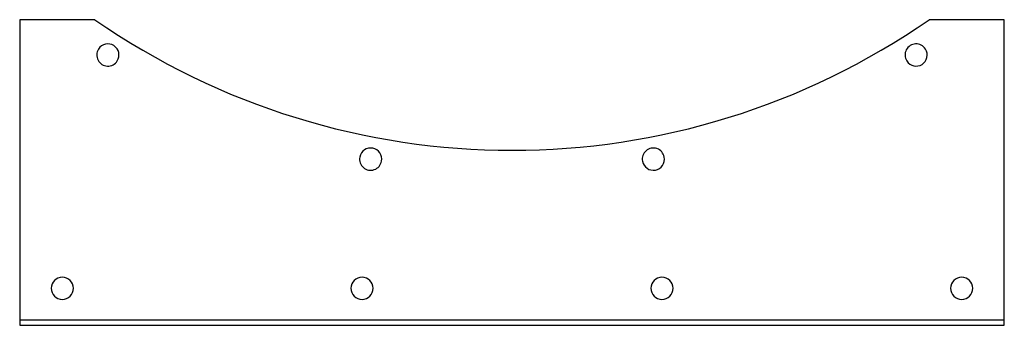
# Model space of a CAD drawing. Header units: millimetres. Extents: x -266 to 266, y -82 to 83.
import ezdxf

# ---------------------------------------------------------------- set-up
doc = ezdxf.new("R2010")
doc.units = ezdxf.units.MM
doc.layers.add('HIDDEN', color=7, linetype='Continuous')
doc.layers.add('THICK', color=7, linetype='Continuous')

msp = doc.modelspace()

# ---------------------------------------------------------------- linework, layer by layer
at = {"layer": 'HIDDEN'}
for p, q in [((-266, 82.5), (-266, 82.5)), ((-225.38, 82.5), (-225.38, 82.5)), ((225.38, 82.5), (225.38, 82.5)), ((266, 82.5), (266, 82.5)), ((-266, -79.5), (266, -79.5)), ((-266, -79.5), (-266, -79.5)), ((266, -79.5), (266, -79.5)), ((-266, -82.5), (-266, -82.5)), ((266, -82.5), (266, -82.5))]:
    msp.add_line(p, q, dxfattribs=at)
at = {"layer": 'THICK'}
for p, q in [((-225.38, 82.5), (-266, 82.5)), ((-266, 82.5), (-266, -82.5)), ((266, 82.5), (225.38, 82.5)), ((266, -82.5), (266, 82.5)), ((-266, -82.5), (266, -82.5))]:
    msp.add_line(p, q, dxfattribs=at)
for centre, radius, start, end in [((0, 407.5), 395.5, 235.2598, 304.7402), ((-218.35, 63.44), 6, 327.6, 147.6), ((218.35, 63.44), 6, 32.4, 212.4), ((-218.35, 63.44), 6, 147.6, 327.6), ((218.35, 63.44), 6, 212.4, 32.4), ((-76.36, 7.22), 6, 349.2, 169.2), ((76.36, 7.22), 6, 10.8, 190.8), ((-76.36, 7.22), 6, 169.2, 349.2), ((76.36, 7.22), 6, 190.8, 10.8), ((-243, -62.5), 6, 0, 180), ((-81, -62.5), 6, 0, 180), ((81, -62.5), 6, 0, 180), ((243, -62.5), 6, 0, 180), ((-243, -62.5), 6, 180, 0), ((-81, -62.5), 6, 180, 0), ((81, -62.5), 6, 180, 0), ((243, -62.5), 6, 180, 0)]:
    msp.add_arc(centre, radius, start, end, dxfattribs=at)

doc.saveas('drawing.dxf')
